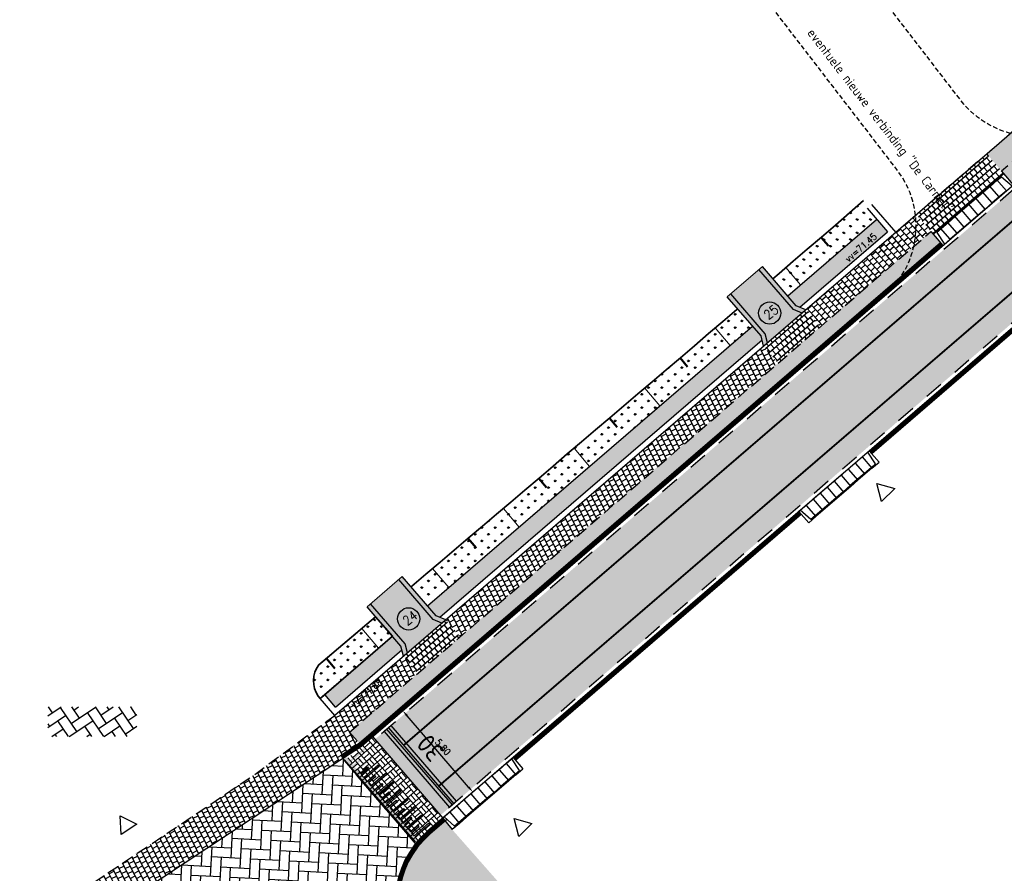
# Model space of a CAD drawing. Header units: metres. Extents: x 183890 to 185675, y 327401 to 328446.
# Tile 56 of 69: x 184290 to 184343, y 328194 to 328240. Entities that reach past the tile are written whole.
import ezdxf

# ---------------------------------------------------------------- set-up
doc = ezdxf.new("R2010")
doc.units = ezdxf.units.M
doc.header["$LTSCALE"] = 0.2
doc.header["$PDMODE"] = 35
doc.header["$PDSIZE"] = 0.2
for name, pattern in [('ACAD_ISO02W100', [15, 12, -3]), ('DASHED', [200, 100, -100]), ('DASHED2', [0.375, 0.25, -0.125]), ('HIDDEN', [9.524999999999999, 6.35, -3.175])]:
    doc.linetypes.add(name, pattern=pattern)
for name, color, linetype, lineweight in [('N-WE-GW-TALUDARCERING_KORT-G', 7, 'Continuous', 50), ('N-WE-GW-TALUDARCERING_LANG-G', 7, 'Continuous', 18), ('N-WE-GW-WATERGANG_INSTEEK-G', 90, 'Continuous', 35), ('N-WE-VH-KANTOPSLUITING_ELEMENT_INRIT-S', 7, 'Continuous', 25), ('N-WE-VH-VERHARDING_BETONSTRAATSTEEN-A', 252, 'Continuous', 18), ('X-XX-AL-AANPIJLING-T25', 7, 'Continuous', 25), ('X-XX-AL-DETAIL1-G', 7, 'Continuous', 18)]:
    doc.layers.add(name, color=color, linetype=linetype, lineweight=lineweight)
for name, color, linetype in [('O_GROEN_A_GRAS', 251, 'Continuous'), ('O_RIO_L_KOKER', 7, 'Continuous'), ('O_RIO_T_VLOEIVLAK', 7, 'Continuous'), ('O_WEG_L_DETAIL', 7, 'Continuous'), ('O_WEGEN_A_ASFALT', 252, 'Continuous'), ('O_WEGEN_A_BSS', 41, 'Continuous'), ('O_WEGEN_brug', 254, 'Continuous'), ('O_WEGEN_L_2STREK', 3, 'Continuous'), ('O_WEGEN_L_OB 60x200', 2, 'HIDDEN'), ('O_WEGEN_L_TB18-20', 1, 'ACAD_ISO02W100'), ('O_WEGEN_T_BOOGSTRALEN', 7, 'Continuous'), ('O_WEGEN_T_MAATVOERING', 1, 'Continuous'), ('VOP', 7, 'Continuous'), ('VOP-A', 7, 'Continuous'), ('Z_ZZZ_L_AAND_INRITTEN', 2, 'Continuous'), ('Z_ZZZ_Z_HERGEBRUIK_MATERIALEN', 252, 'Continuous')]:
    doc.layers.add(name, color=color, linetype=linetype)
doc.styles.add('NLCS-ISO', font='NLCS-ISO.ttf')
doc.styles.add('ROMANS', font='romans.shx', dxfattribs={"width": 0.9})
doc.styles.add('ROMANS1_200_18', font='romans.shx', dxfattribs={"width": 0.9, "height": 0.36})
doc.styles.add('ROMANS1_200_25', font='romans.shx', dxfattribs={"width": 0.9, "height": 0.5})
doc.dimstyles.new('1_200', dxfattribs={"dimscale": 0.2, "dimtxt": 1.8, "dimasz": 1.8, "dimexe": 1.8, "dimexo": 0.625, "dimgap": 0.9, "dimtad": 1, "dimlfac": -1, "dimzin": 0, "dimdsep": 46, "dimtxsty": 'ROMANS', "dimcen": 0.9, "dimse1": 1, "dimse2": 1, "dimadec": 0, "dimazin": 0, "dimtfac": 1, "dimtix": 1, "dimtofl": 0, "dimtmove": 2, "dimatfit": 3, "dimfxl": 1, "dimtolj": 1, "dimtzin": 0, "dimarcsym": 0})
pattern_1 = [(90, (0, 0), (-0.3592102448, 0.3592102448), [0.09525, -0.6231704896]), (45, (0, 0), (-0.3592102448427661, 0.3592102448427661), [0.09525, -0.41275]), (135, (0, 0), (-0.3592102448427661, -0.3592102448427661), [0.09525, -0.41275])]
pattern_2 = [(27, (0, 0), (0.1992033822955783, 0.2698481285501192), [0.3, -0.3]), (117, (0, 0), (-0.2673019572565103, -0.136197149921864), [])]

# ---------------------------------------------------------------- blocks, each defined once
blk = doc.blocks.new('*D88')
at = {"layer": 'Defpoints', "color": 0, "transparency": 16777216}
for p in [(184310.4890800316, 328202.322219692), (184309.5583427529, 328201.5205564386), (184313.3435057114, 328197.1259527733)]:
    blk.add_point(p, dxfattribs=at)
at = {"layer": 'O_WEGEN_T_MAATVOERING', "color": 0, "lineweight": -2, "transparency": 16777216}
blk.add_line((184314.0393018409, 328198.2003845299), (184310.7240211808, 328202.0494511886), dxfattribs=at)
at = {"layer": 'O_WEGEN_T_MAATVOERING', "color": 0, "transparency": 16777216}
for points in [[(184310.769482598, 328202.0886080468), (184310.6785597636, 328202.0102943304), (184310.4890800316, 328202.322219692)], [(184314.0847632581, 328198.2395413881), (184313.9938404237, 328198.1612276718), (184314.2742429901, 328197.9276160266)]]:
    blk.add_solid(points, dxfattribs=at)
at = {"layer": 'O_WEGEN_T_MAATVOERING', "color": 0, "transparency": 16777216, "insert": (184312.6544300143, 328200.3598590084), "char_height": 0.36, "attachment_point": 5, "rotation": 310.7390003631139, "style": 'ROMANS'}
blk.add_mtext('\\A1;5.80', dxfattribs=at)
blk = doc.blocks.new('N-SVH-INRITELEMENT_180 200_180X800X500_RECHTS')
for p, q in [((0, 0), (0, 0.8)), ((0, 0.8), (0.5, 0.8)), ((0, 0.75), (0.3, 0.75)), ((0.3, 0.7500000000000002), (0.405263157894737, 0)), ((0.5, 0), (0.5, 0.8)), ((0, 0), (0.5, 0))]:
    blk.add_line(p, q)
blk = doc.blocks.new('N-SVH-INRITELEMENT_180 200_180X800X500_MIDDEN')
for p, q in [((0, 0), (0, 0.8000000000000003)), ((0, 0.8000000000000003), (0.5, 0.8000000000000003)), ((0, 0.75), (0.5, 0.75)), ((0.5, 0), (0.5, 0.8000000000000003)), ((0, 0), (0.5, 0))]:
    blk.add_line(p, q)

msp = doc.modelspace()

# ---------------------------------------------------------------- hatches: boundary and pattern name
at = {"layer": 'N-WE-VH-VERHARDING_BETONSTRAATSTEEN-A'}
h = msp.add_hatch(dxfattribs=at)
h.set_pattern_fill('AVH-BSS_KEIFORMAAT_BLOK', color=256, scale=2, angle=130.903710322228, pattern_type=2)
h.set_pattern_definition([(130.903710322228, (184396.4096303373, 328570.2407558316), (-0.317440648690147, -0.2750116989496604), []), (130.903710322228, (184396.2509100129, 328570.1032499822), (-0.5924523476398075, 0.04242894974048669), [0.4199999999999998, -0.4199999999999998]), (220.903710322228, (184396.4096303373, 328570.2407558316), (0.2750116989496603, -0.317440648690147), []), (220.903710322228, (184396.5471361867, 328570.0820355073), (-0.04242894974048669, -0.5924523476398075), [0.42, -0.42])])
h.paths.add_polyline_path([(184308.864142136, 328200.9208890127), (184307.5774981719, 328199.812675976), (184307.3237808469, 328199.6446632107), (184311.13392452, 328195.221056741), (184312.6493050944, 328196.5262853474)])
at = {"layer": 'O_GROEN_A_GRAS'}
h = msp.add_hatch(dxfattribs=at)
h.set_pattern_fill('GRASS', color=256, scale=0.02, style=0)
h.set_pattern_definition(pattern_1)
edge = h.paths.add_edge_path()
edge.add_line((184342.7367238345, 328231.4175822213), (184343.258815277, 328230.8114299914))
edge.add_line((184343.258815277, 328230.8114299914), (184343.929722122, 328231.3892959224))
edge.add_line((184343.929722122, 328231.3892959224), (184369.0802194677, 328253.2957916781))
edge.add_line((184369.0802194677, 328253.2957916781), (184408.3787963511, 328287.5716552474))
edge.add_line((184408.3787963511, 328287.5716552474), (184426.9972618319, 328303.7291283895))
edge.add_line((184426.9972618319, 328303.7291283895), (184436.2018431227, 328311.3345401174))
edge.add_arc((184549.9700343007, 328167.6464271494), 183.2743166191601, 114.9481415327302, 128.3711869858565, ccw=False)
edge.add_line((184472.665332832, 328333.8194040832), (184515.9863598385, 328354.0876095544))
edge.add_line((184515.9863598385, 328354.0876095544), (184533.051478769, 328362.0636004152))
edge.add_line((184533.051478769, 328362.0636004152), (184583.619812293, 328385.7245866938))
edge.add_arc((184628.5429823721, 328289.7146453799), 106.0000001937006, 112.1933717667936, 115.074951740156, ccw=False)
edge.add_line((184588.5032127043, 328387.8615601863), (184595.0937746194, 328390.5502293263))
edge.add_line((184595.0937746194, 328390.5502293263), (184594.7915876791, 328391.2909607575))
edge.add_line((184594.7915876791, 328391.2909607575), (184588.201025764, 328388.6022916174))
edge.add_arc((184628.5429824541, 328289.7146451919), 106.8000003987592, 112.1933717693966, 115.0749517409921)
edge.add_line((184583.2807694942, 328386.4491900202), (184532.7127425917, 328362.7883471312))
edge.add_line((184532.7127425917, 328362.7883471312), (184515.6473411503, 328354.8122241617))
edge.add_line((184515.6473411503, 328354.8122241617), (184472.3271031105, 328334.544387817))
edge.add_arc((184549.9700342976, 328167.6464271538), 184.0743166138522, 114.9484132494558, 128.3737855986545)
edge.add_line((184435.6986950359, 328311.9565621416), (184426.4802300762, 328304.3396788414))
edge.add_line((184426.4802300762, 328304.3396788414), (184407.8537025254, 328288.1752092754))
edge.add_line((184407.8537025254, 328288.1752092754), (184368.5547781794, 328253.8990424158))
edge.add_line((184368.5547781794, 328253.8990424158), (184343.4059517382, 328231.9940020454))
edge.add_line((184343.4059517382, 328231.9940020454), (184342.7367238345, 328231.4175822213))
h.paths.add_polyline_path([(184339.4703638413, 328227.5483584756), (184338.9482723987, 328228.1545107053), (184307.6190844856, 328201.1700336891), (184308.1411759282, 328200.5638814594)])
h = msp.add_hatch(dxfattribs=at)
h.set_pattern_fill('GRASS', color=256, scale=0.02, style=0)
h.set_pattern_definition([(90, (25.27500105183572, 21.57836054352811), (-0.3592102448, 0.3592102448), [0.09525, -0.6231704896]), (45, (25.27500105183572, 21.57836054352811), (-0.3592102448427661, 0.3592102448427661), [0.09525, -0.41275]), (135, (25.27500105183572, 21.57836054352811), (-0.3592102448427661, -0.3592102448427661), [0.09525, -0.41275])])
h.paths.add_polyline_path([(184330.4364311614, 328225.601750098), (184331.2331083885, 328224.6768016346), (184336.0730802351, 328228.8455694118), (184335.2693900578, 328229.7763512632)])
h = msp.add_hatch(dxfattribs=at)
h.set_pattern_fill('GRASS', color=256, scale=0.02, style=0)
h.set_pattern_definition([(90, (5.778239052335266, 4.976916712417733), (-0.3592102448, 0.3592102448), [0.09525, -0.6231704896]), (45, (5.778239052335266, 4.976916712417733), (-0.3592102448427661, 0.3592102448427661), [0.09525, -0.41275]), (135, (5.778239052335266, 4.976916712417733), (-0.3592102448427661, -0.3592102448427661), [0.09525, -0.41275])])
h.paths.add_polyline_path([(184310.9396691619, 328209.0003062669), (184311.8234723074, 328207.9588809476), (184312.0128948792, 328208.1220345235), (184329.3388826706, 328223.0452658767), (184328.5354555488, 328223.9780510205)])
h = msp.add_hatch(dxfattribs=at)
h.set_pattern_fill('GRASS', color=256, scale=0.02, style=0)
h.set_pattern_definition(pattern_1)
edge = h.paths.add_edge_path()
edge.add_line((184305.9443245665, 328203.0991200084), (184306.0452332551, 328202.9819642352))
edge.add_line((184306.0452332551, 328202.9819642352), (184306.2346558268, 328203.145117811))
edge.add_line((184306.2346558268, 328203.145117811), (184309.9368234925, 328206.3338713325))
edge.add_line((184309.9368234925, 328206.3338713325), (184309.0326186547, 328207.3836601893))
edge.add_line((184309.0326186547, 328207.3836601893), (184305.9769490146, 328204.7933059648))
edge.add_arc((184307.1268667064, 328203.923755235), 1.441675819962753, 142.9039682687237, 214.8896479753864)
h = msp.add_hatch(dxfattribs=at)
h.set_pattern_fill('GRASS', color=256, scale=0.02, style=0)
h.set_pattern_definition(pattern_1)
edge = h.paths.add_edge_path()
edge.add_arc((184315.0911966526, 328192.0322727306), 4.80000000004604, 130.7390003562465, 220.5637432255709, ccw=False)
edge.add_line((184311.9586479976, 328195.6691861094), (184312.7623051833, 328196.3613926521))
edge.add_line((184312.7623051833, 328196.3613926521), (184366.89, 328134.9))
edge.add_line((184366.89, 328134.9), (184360.8576209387, 328130.9093900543))
edge.add_line((184360.8576209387, 328130.9093900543), (184311.7232854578, 328188.2778836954))
edge.add_line((184311.7232854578, 328188.2778836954), (184314.9104483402, 328189.7829986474))
edge.add_line((184314.9104483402, 328189.7829986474), (184315.9087401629, 328188.6167788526))
edge.add_line((184315.9087401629, 328188.6167788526), (184360.2149472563, 328136.8575892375))
edge.add_line((184360.2149472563, 328136.8575892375), (184361.5500739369, 328137.7583008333))
edge.add_line((184361.5500739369, 328137.7583008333), (184315.5217002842, 328191.5293517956))
edge.add_line((184315.5217002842, 328191.5293517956), (184311.8752220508, 328188.4079424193))
edge.add_line((184311.8752220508, 328188.4079424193), (184311.4447184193, 328188.9108633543))
at = {"layer": 'O_RIO_L_KOKER'}
h = msp.add_hatch(color=143, dxfattribs=at)
h.dxf.hatch_style = 1
h.paths.add_polyline_path([(184310.4456696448, 328205.5975286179), (184310.3936535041, 328205.8034881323), (184309.9368234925, 328206.3338713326), (184306.2876941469, 328203.1908008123), (184306.8685208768, 328202.5164564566)])
h.paths.add_polyline_path([(184329.847728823, 328222.3089231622), (184329.7957126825, 328222.5148826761), (184329.3388826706, 328223.0452658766), (184311.8310492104, 328207.9654070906), (184312.2878792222, 328207.4350238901), (184312.4838565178, 328207.3530610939)])
h.paths.add_polyline_path([(184331.6899384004, 328224.146418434), (184331.8859156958, 328224.0644556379), (184336.6008686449, 328228.1255420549), (184336.020041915, 328228.7998864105), (184331.2331083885, 328224.6768016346)])
at = {"layer": 'O_WEG_L_DETAIL'}
h = msp.add_hatch(color=256, dxfattribs=at)
h.dxf.hatch_style = 1
h.paths.add_polyline_path([(184307.4216609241, 328199.8494444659), (184307.247013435, 328199.7337921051), (184308.0429025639, 328198.8097585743), (184308.2003542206, 328198.945374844), (184308.0755840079, 328199.0902341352), (184308.862841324, 328199.7683146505), (184308.7945398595, 328199.8435805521), (184308.0110048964, 328199.1652110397), (184307.8818466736, 328199.3151648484), (184308.275475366, 328199.654205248), (184308.2108963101, 328199.7291820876), (184307.8172675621, 328199.3901417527), (184307.6881093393, 328199.5400955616), (184308.4753664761, 328200.2181759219), (184308.4107873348, 328200.2931528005), (184307.6235302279, 328199.6150724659)])
h = msp.add_hatch(color=256, dxfattribs=at)
h.dxf.hatch_style = 1
h.paths.add_polyline_path([(184308.0013645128, 328198.8579832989), (184308.1588161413, 328198.9935996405), (184308.1959655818, 328198.9504688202), (184308.5895943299, 328199.289509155), (184308.6541733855, 328199.2145323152), (184308.2605446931, 328198.8754919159), (184308.389702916, 328198.7255381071), (184309.176960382, 328199.403618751), (184309.2415395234, 328199.3286418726), (184308.4542820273, 328198.6505612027), (184308.5834402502, 328198.5006073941), (184308.9770695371, 328198.8396481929), (184309.0416485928, 328198.7646713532), (184308.6480193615, 328198.4256304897), (184308.7771775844, 328198.2756766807), (184309.5644352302, 328198.9537574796), (184309.6290143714, 328198.878780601), (184308.8417567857, 328198.2006998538), (184308.9709150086, 328198.0507460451), (184309.3645437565, 328198.3897863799), (184309.4291228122, 328198.3148095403), (184309.0354946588, 328197.9757696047), (184309.1646528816, 328197.8258157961), (184309.9519099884, 328198.5038961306), (184310.0164891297, 328198.4289192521), (184309.2292319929, 328197.7508388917), (184309.3583902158, 328197.6008850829), (184309.7520189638, 328197.9399254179), (184309.8165980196, 328197.864948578), (184309.4229693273, 328197.5259081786), (184309.5521275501, 328197.3759543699), (184310.335662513, 328198.0543238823), (184310.4039639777, 328197.9790579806), (184309.6167066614, 328197.3009774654), (184309.7458648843, 328197.1510236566), (184310.1394936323, 328197.4900639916), (184310.204072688, 328197.4150871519), (184309.8104439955, 328197.0760467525), (184309.9396022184, 328196.9260929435), (184310.7268596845, 328197.6041735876), (184310.7914388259, 328197.5291967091), (184310.0041813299, 328196.8511160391), (184310.1333395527, 328196.7011622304), (184310.5269688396, 328197.0402030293), (184310.5915478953, 328196.9652261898), (184310.1979186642, 328196.626185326), (184310.327076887, 328196.4762315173), (184311.1143345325, 328197.1543123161), (184311.1789136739, 328197.0793354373), (184310.3916560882, 328196.4012546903), (184310.4938906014, 328196.2825595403), (184310.5208143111, 328196.2513008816), (184310.914443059, 328196.5903412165), (184310.9790221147, 328196.5153643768), (184310.5853939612, 328196.1763244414), (184310.7145521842, 328196.0263706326), (184311.5018092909, 328196.7044509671), (184311.5663884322, 328196.6294740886), (184310.7791312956, 328195.9513937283), (184310.9082895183, 328195.8014399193), (184311.3019182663, 328196.1404802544), (184311.366497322, 328196.0655034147), (184310.9728686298, 328195.7264630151), (184311.1020268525, 328195.5765092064), (184311.8855618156, 328196.2548787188), (184311.9538632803, 328196.179612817), (184311.166605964, 328195.5015323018), (184311.3235390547, 328195.3193316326), (184311.1884535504, 328195.157748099), (184310.3364383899, 328196.146944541), (184308.8134636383, 328197.9151299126)])
h = msp.add_hatch(color=256, dxfattribs=at)
h.dxf.hatch_style = 1
h.paths.add_polyline_path([(184308.1859153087, 328198.9614375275), (184308.0329769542, 328198.8205813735), (184309.587207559, 328197.0161074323), (184309.7446592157, 328197.151723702), (184309.6198890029, 328197.2965829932), (184310.4071463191, 328197.9746635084), (184310.3388448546, 328198.04992941), (184309.5553098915, 328197.3715598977), (184309.4261516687, 328197.5215137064), (184309.819780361, 328197.860554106), (184309.7552013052, 328197.9355309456), (184309.3615725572, 328197.5964906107), (184309.2324143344, 328197.7464444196), (184310.0196714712, 328198.4245247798), (184309.9550923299, 328198.4995016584), (184309.167835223, 328197.8214213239), (184309.0386770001, 328197.9713751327), (184309.4323051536, 328198.3104150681), (184309.3677260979, 328198.3853919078), (184308.97409735, 328198.0463515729), (184308.8449391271, 328198.1963053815), (184309.6321967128, 328198.8743861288), (184309.5676175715, 328198.9493630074), (184308.7803599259, 328198.2712822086), (184308.6512017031, 328198.4212360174), (184309.0448309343, 328198.760276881), (184308.9802518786, 328198.8352537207), (184308.5866225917, 328198.4962129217), (184308.4574643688, 328198.6461667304), (184309.2447218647, 328199.3242474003), (184309.1801427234, 328199.3992242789), (184308.3928852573, 328198.7211436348), (184308.2637270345, 328198.8710974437), (184308.6573557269, 328199.2101378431), (184308.5927766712, 328199.2851146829), (184308.1991479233, 328198.946074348)])
at = {"layer": 'O_WEGEN_A_ASFALT'}
h = msp.add_hatch(color=256, dxfattribs=at)
edge = h.paths.add_edge_path()
edge.add_line((184518.2677170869, 328348.7515630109), (184515.9516117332, 328353.6297381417))
edge.add_line((184515.9516117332, 328353.6297381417), (184472.8346446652, 328333.457004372))
edge.add_arc((184549.9700542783, 328167.6463986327), 182.874351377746, 114.9479385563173, 128.3698806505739)
edge.add_line((184436.4534119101, 328311.0235247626), (184427.2667406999, 328303.4333670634))
edge.add_line((184427.2667406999, 328303.4333670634), (184408.6420948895, 328287.2705305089))
edge.add_line((184408.6420948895, 328287.2705305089), (184369.3424671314, 328252.9937540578))
edge.add_line((184369.3424671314, 328252.9937540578), (184344.192025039, 328231.0873067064))
edge.add_line((184344.192025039, 328231.0873067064), (184308.9938055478, 328200.7703487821))
edge.add_line((184308.9938055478, 328200.7703487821), (184312.5179227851, 328196.6788212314))
edge.add_line((184312.5179227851, 328196.6788212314), (184347.7270574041, 328227.0051765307))
edge.add_line((184347.7270574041, 328227.0051765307), (184372.8895681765, 328248.9221361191))
edge.add_line((184372.8895681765, 328248.9221361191), (184412.1859144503, 328283.1960515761))
edge.add_line((184412.1859144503, 328283.1960515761), (184430.747607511, 328299.3041789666))
edge.add_line((184430.747607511, 328299.3041789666), (184439.847607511, 328306.8231789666))
edge.add_arc((184535.6559787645, 328190.8694379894), 150.4144741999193, 113.7323898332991, 129.5656877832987, ccw=False)
edge.add_line((184475.1193655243, 328328.5641456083), (184518.2677170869, 328348.7515630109))
edge = h.paths.add_edge_path()
edge.add_line((184535.0324315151, 328362.5488698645), (184537.3187477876, 328357.6567578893))
edge.add_line((184537.3187477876, 328357.6567578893), (184586.0778725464, 328380.47121256))
edge.add_arc((184628.5429823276, 328289.7146454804), 100.2000000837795, 112.1933717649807, 115.0749517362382, ccw=False)
edge.add_line((184590.6940680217, 328382.4912573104), (184637.7404532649, 328401.6841828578))
edge.add_line((184637.7404532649, 328401.6841828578), (184669.6593926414, 328414.9197466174))
edge.add_arc((184806.7962365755, 328092.2675992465), 350.586540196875, 111.01310957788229, 113.026948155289, ccw=False)
edge.add_line((184681.082372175, 328419.5395755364), (184686.802372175, 328421.5605755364))
edge.add_line((184686.802372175, 328421.5605755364), (184704.025355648, 328427.3326032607))
edge.add_line((184704.025355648, 328427.3326032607), (184705.9272491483, 328427.9710141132))
edge.add_line((184705.9272491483, 328427.9710141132), (184703.8209494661, 328432.9600949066))
edge.add_line((184703.8209494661, 328432.9600949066), (184696.179231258, 328430.3949886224))
edge.add_line((184696.179231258, 328430.3949886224), (184685.047057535, 328426.6675327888))
edge.add_line((184685.047057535, 328426.6675327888), (184679.2120201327, 328424.6058875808))
edge.add_arc((184806.8969084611, 328092.0236837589), 356.2504077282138, 111.002783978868, 113.0226607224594)
edge.add_line((184667.5690977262, 328419.8988340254), (184635.6879491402, 328406.6789217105))
edge.add_line((184635.6879491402, 328406.6789217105), (184624.2530242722, 328402.0139583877))
edge.add_line((184624.2530242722, 328402.0139583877), (184600.6448896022, 328392.3828428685))
edge.add_line((184600.6448896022, 328392.3828428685), (184595.4059248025, 328390.2455679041))
edge.add_line((184595.4059248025, 328390.2455679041), (184588.6543061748, 328387.4911944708))
edge.add_arc((184628.5429822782, 328289.7146455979), 105.5999999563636, 112.1933717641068, 115.0749521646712)
edge.add_line((184583.7893329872, 328385.3622847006), (184535.0324315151, 328362.5488698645))
at = {"layer": 'O_WEGEN_A_BSS'}
h = msp.add_hatch(dxfattribs=at)
h.set_pattern_fill('AVH-BSS_KEIFORMAAT_ELLEBOOG', color=252, scale=5, angle=34, pattern_type=2)
h.set_pattern_definition([(34, (184283.8811865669, 328203.3261242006), (0.1416684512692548, 0.7288209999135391), [1.575, -0.525]), (304, (184283.2940340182, 328204.1966136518), (0.1416684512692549, 0.7288209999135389), [1.575, -0.525])])
h.paths.add_polyline_path([(184291.3732724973, 328202.5261242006), (184296.1732724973, 328202.5261242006), (184296.1732724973, 328200.9261242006), (184291.3732724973, 328200.9261242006)])
h = msp.add_hatch(dxfattribs=at)
h.set_pattern_fill('AVH-BSS_KEIFORMAAT_ELLEBOOG', color=252, scale=5, angle=87, pattern_type=2)
h.set_pattern_definition([(87, (0, 0), (-0.4968041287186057, 0.5517568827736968), [1.575, -0.5249999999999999]), (357, (-1.048561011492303, 0.05495275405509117), (-0.4968041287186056, 0.5517568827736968), [1.575, -0.5249999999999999])])
edge = h.paths.add_edge_path()
edge.add_line((184295.2204640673, 328191.769756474), (184307.247013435, 328199.7337921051))
edge.add_line((184307.247013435, 328199.7337921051), (184311.1884535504, 328195.157748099))
edge.add_arc((184315.0469967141, 328192.0375615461), 4.962249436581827, 141.039482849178, 205.3137610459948)
edge.add_arc((184316.2798963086, 328192.7418279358), 6.378832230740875, 206.2972281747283, 224.4114310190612)
edge.add_line((184311.7232854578, 328188.2778836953), (184308.0768072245, 328185.1564743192))
edge.add_arc((184300.92012838, 328179.5999989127), 9.060489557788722, 37.82591418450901, 50.52444511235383)
edge.add_line((184306.6803251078, 328186.5937536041), (184306.6715754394, 328186.600711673))
edge.add_arc((184302.3194063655, 328181.1279236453), 6.992337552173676, 51.50694557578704, 123.7414655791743)
edge.add_line((184298.43553781, 328186.9424184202), (184295.2204640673, 328191.769756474))
at = {"layer": 'O_WEGEN_brug'}
h = msp.add_hatch(color=256, dxfattribs=at)
h.dxf.hatch_style = 1
h.paths.add_polyline_path([(184327.9749187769, 328224.6288385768), (184329.7957126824, 328222.5148826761), (184329.9353349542, 328221.9620439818), (184332.2159827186, 328223.9264130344), (184331.6899384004, 328224.146418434), (184329.8691444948, 328226.2603743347)])
h = msp.add_hatch(color=256, dxfattribs=at)
h.dxf.hatch_style = 1
h.paths.add_polyline_path([(184308.5728595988, 328207.9174440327), (184310.3936535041, 328205.8034881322), (184310.533275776, 328205.2506494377), (184312.8139235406, 328207.2150184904), (184312.2878792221, 328207.4350238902), (184310.4670853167, 328209.5489797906)])
at = {"layer": 'VOP-A'}
h = msp.add_hatch(color=256, dxfattribs=at)
h.dxf.hatch_style = 1
h.paths.add_polyline_path([(184309.6434067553, 328201.3298637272), (184309.4918686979, 328201.1993408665), (184313.0159859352, 328197.1078133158), (184313.1675239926, 328197.2383361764)])
h.paths.add_polyline_path([(184309.8707138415, 328201.5256480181), (184309.7191757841, 328201.3951251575), (184313.2432930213, 328197.3035976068), (184313.3948310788, 328197.4341204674)])
at = {"layer": 'Z_ZZZ_Z_HERGEBRUIK_MATERIALEN'}
h = msp.add_hatch(dxfattribs=at)
h.set_pattern_fill('AVH-TEGEL_300X300_HALFST', color=256, angle=41, style=0, pattern_type=2)
h.set_pattern_definition([(41, (0, 0), (0.1280040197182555, 0.310024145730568), [0.3, -0.3]), (131, (0, 0), (-0.2264128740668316, -0.1968177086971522), [])])
h.paths.add_polyline_path([(184430.3600290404, 328307.5454159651), (184429.6020436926, 328308.4627808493), (184425.7297065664, 328305.2632091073), (184407.0726348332, 328289.0730040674), (184367.7731892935, 328254.7963822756), (184344.3348423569, 328234.3811976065), (184342.6202961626, 328232.9010612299), (184341.9619285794, 328232.3324351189), (184342.7367238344, 328231.4175822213), (184343.4059517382, 328231.9940020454), (184368.5547781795, 328253.8990424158), (184407.8555815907, 328288.1768399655), (184426.4802274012, 328304.3396765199)])
h = msp.add_hatch(dxfattribs=at)
h.set_pattern_fill('AVH-TEGEL_300X300_HALFST', color=256, angle=131, style=0, pattern_type=2)
h.set_pattern_definition([(131, (27.63729539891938, 23.80457369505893), (-0.310024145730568, 0.1280040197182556), [0.3, -0.3]), (221, (27.63729539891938, 23.80457369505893), (0.1968177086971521, -0.2264128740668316), [])])
h.paths.add_polyline_path([(184339.0787952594, 328228.002972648), (184338.1705711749, 328229.0552231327), (184341.9621417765, 328232.3321839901), (184342.867246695, 328231.2660441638), (184339.0787905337, 328228.0029702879)])
h = msp.add_hatch(dxfattribs=at)
h.set_pattern_fill('AVH-TEGEL_300X300_HALFST', color=256, angle=42, style=0, pattern_type=2)
h.set_pattern_definition([(42, (0, 0), (0.1225738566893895, 0.3122109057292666), [0.3, -0.3]), (132, (0, 0), (-0.2229434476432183, -0.2007391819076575), [])])
h.paths.add_polyline_path([(184332.9991198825, 328223.0171846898), (184332.2159827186, 328223.9264130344), (184338.164084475, 328229.0496360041), (184338.9555736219, 328228.1476013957), (184332.9991151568, 328223.0171823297)])
h = msp.add_hatch(dxfattribs=at)
h.set_pattern_fill('AVH-TEGEL_300X300_HALFST', color=256, angle=131, style=0, pattern_type=2)
h.set_pattern_definition([(131, (19.40205917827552, 16.71139454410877), (-0.310024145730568, 0.1280040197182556), [0.3, -0.3]), (221, (19.40205917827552, 16.71139454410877), (0.1968177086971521, -0.2264128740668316), [])])
h.paths.add_polyline_path([(184330.7184721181, 328221.0528156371), (184329.9353349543, 328221.9620439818), (184332.2159827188, 328223.9264130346), (184332.9991198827, 328223.0171846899), (184330.7184673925, 328221.0528132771)])
h = msp.add_hatch(dxfattribs=at)
h.set_pattern_fill('AVH-TEGEL_300X300_HALFST', color=256, angle=27, style=0, pattern_type=2)
h.set_pattern_definition(pattern_2)
h.paths.add_polyline_path([(184330.7119459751, 328221.0603925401), (184329.9353349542, 328221.9620439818), (184312.8126091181, 328207.2165445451), (184313.5905345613, 328206.3133670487)])
h = msp.add_hatch(dxfattribs=at)
h.set_pattern_fill('AVH-TEGEL_300X300_HALFST', color=256, angle=131, style=0, pattern_type=2)
h.set_pattern_definition([(131, (0, 0), (-0.310024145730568, 0.1280040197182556), [0.3, -0.3]), (221, (0, 0), (0.1968177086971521, -0.2264128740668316), [])])
h.paths.add_polyline_path([(184311.3164129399, 328204.341421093), (184310.533275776, 328205.2506494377), (184312.8139235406, 328207.2150184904), (184313.5970607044, 328206.3057901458), (184311.3164082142, 328204.3414187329)])
h = msp.add_hatch(dxfattribs=at)
h.set_pattern_fill('AVH-TEGEL_300X300_HALFST', color=256, angle=27, style=0, pattern_type=2)
h.set_pattern_definition(pattern_2)
h.paths.add_polyline_path([(184311.3098867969, 328204.348997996), (184310.5324627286, 328205.2515933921), (184306.8348965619, 328202.0651589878), (184302.5081385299, 328198.8733021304), (184297.914, 328195.784), (184289.858, 328190.403), (184290.5518198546, 328189.3100252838), (184293.4497381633, 328190.8294185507), (184295.106844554, 328191.9343920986), (184295.2204640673, 328191.769756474), (184308.2716987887, 328200.4123434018), (184307.6190844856, 328201.1700336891)])

# ---------------------------------------------------------------- linework, layer by layer
at = {"layer": 'N-WE-GW-TALUDARCERING_KORT-G'}
for p, q in [((184333.0276071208, 328227.8294946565, 76.13054175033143), (184333.4238420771, 328227.3672529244, 38.06527087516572)), ((184325.4302955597, 328221.3271700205, 76.13054175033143), (184325.8353644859, 328220.8518387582, 38.06527087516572)), ((184321.6247004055, 328218.084108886, 76.13054175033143), (184322.0383148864, 328217.5987497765, 38.06527087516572)), ((184317.8188823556, 328214.8413093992, 76.13054175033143), (184318.2409710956, 328214.3456342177, 38.06527087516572)), ((184314.009517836, 328211.6026803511, 76.13054175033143), (184314.4409123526, 328211.0937927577, 38.06527087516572)), ((184306.381551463, 328205.1362958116, 76.13054175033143), (184306.8383606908, 328204.5974281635, 38.06527087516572))]:
    msp.add_line(p, q, dxfattribs=at)
at = {"layer": 'N-WE-GW-TALUDARCERING_LANG-G'}
for p, q in [((184331.133512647, 328226.1978273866, 76.13054175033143), (184331.9252189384, 328225.2729307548)), ((184327.3319261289, 328222.9500685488, 76.13054175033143), (184328.1357470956, 328222.0089803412)), ((184323.5274979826, 328219.7056394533, 76.13054175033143), (184324.3461813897, 328218.7449490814)), ((184319.7219028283, 328216.4625783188, 76.13054175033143), (184320.5576773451, 328215.4818322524)), ((184315.9154841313, 328213.2204839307, 76.13054175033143), (184316.7688039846, 328212.218397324)), ((184312.1025262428, 328209.9860842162, 76.13054175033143), (184312.9780226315, 328208.9533190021)), ((184308.2885430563, 328206.7528919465, 76.13054175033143), (184309.1894541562, 328205.6901466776))]:
    msp.add_line(p, q, dxfattribs=at)
at = {"layer": 'N-WE-GW-WATERGANG_INSTEEK-G', "elevation": 76.13054175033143, "flags": 128}
for points in [[(184330.4364311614, 328225.601750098), (184330.7710410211, 328225.8875537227), (184331.530732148, 328226.5378450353), (184332.2857447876, 328227.1935681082), (184333.044980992, 328227.8443875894), (184333.8049540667, 328228.4943515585), (184334.5589047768, 328229.1513075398), (184335.3097555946, 328229.8118625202), (184335.3154499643, 328229.8166801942)], [(184310.9396691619, 328209.0003062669), (184310.9754431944, 328209.0306326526), (184311.7382633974, 328209.6772910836), (184312.5010836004, 328210.3239495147), (184313.2639038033, 328210.9706079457), (184314.0267240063, 328211.6172663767), (184314.7895442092, 328212.2639248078), (184315.5520222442, 328212.9109804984), (184316.3133936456, 328213.5593209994), (184317.0747650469, 328214.2076615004), (184317.8361364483, 328214.8560020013), (184318.5974848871, 328215.504369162), (184319.3586144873, 328216.1529903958), (184320.1197440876, 328216.8016116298), (184320.8808736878, 328217.4502328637), (184321.6420032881, 328218.0988540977), (184322.4031328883, 328218.7474753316), (184323.1642624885, 328219.3960965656), (184323.9253920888, 328220.0447177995), (184324.686521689, 328220.6933390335), (184325.4476512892, 328221.3419602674), (184326.2086995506, 328221.9906759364), (184326.9690897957, 328222.6401555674), (184327.7294800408, 328223.2896351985), (184328.4898702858, 328223.9391148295), (184328.5354555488, 328223.9780510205)], [(184305.9769490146, 328204.7933059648), (184306.3985219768, 328205.1506820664), (184307.1613421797, 328205.7973404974), (184307.9241623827, 328206.4439989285), (184308.6869825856, 328207.0906573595), (184309.0326186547, 328207.3836601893)]]:
    msp.add_lwpolyline(points, dxfattribs=at)
at = {"layer": 'N-WE-GW-WATERGANG_INSTEEK-G', "flags": 128}
msp.add_lwpolyline([(184305.9443245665, 328203.0991200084), (184306.0452332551, 328202.9819642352), (184306.2346558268, 328203.145117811), (184309.9368234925, 328206.3338713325), (184309.0326186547, 328207.3836601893), (184305.9769490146, 328204.7933059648, 0.3248506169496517)], format="xyb", close=True, dxfattribs=at)
at = {"layer": 'O_RIO_L_KOKER', "flags": 128}
msp.add_lwpolyline([(184433.4595818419, 328313.2197292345), (184434.1891674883, 328313.8225593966, -0.05867650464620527), (184471.3124037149, 328336.7193342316), (184514.6302850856, 328356.9860679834), (184531.6965340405, 328364.9625872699), (184582.2636410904, 328388.6229999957, -0.01257392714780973), (184587.2944649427, 328390.8244859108), (184593.894286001, 328393.5169323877), (184594.3513437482, 328392.396576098), (184587.7515226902, 328389.7041296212, 0.01257392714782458), (184582.7764433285, 328387.527037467), (184532.2088725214, 328363.866407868), (184515.1430508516, 328355.89008839), (184471.8239832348, 328335.6227996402, 0.05866136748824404), (184434.9502364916, 328312.8817986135), (184425.7111453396, 328305.2478726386), (184407.0726254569, 328289.0729958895), (184367.7731842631, 328254.7963778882), (184342.6268432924, 328232.8935024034), (184306.8348965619, 328202.0651589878), (184305.9443245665, 328203.0991200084)], format="xyb", dxfattribs=at)
for points in [[(184335.5053964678, 328229.3973937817), (184336.6008686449, 328228.1255420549)], [(184335.7478150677, 328229.60627946), (184337.0521759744, 328228.0919263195)], [(184331.2331083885, 328224.6768016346), (184336.020041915, 328228.7998864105)], [(184331.8859156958, 328224.0644556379), (184336.6008686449, 328228.1255420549)], [(184311.8310492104, 328207.9654070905), (184329.3388826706, 328223.0452658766)], [(184312.4838565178, 328207.3530610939), (184329.847728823, 328222.3089231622)], [(184306.0528101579, 328202.9884903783), (184309.9368234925, 328206.3338713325)], [(184306.8685208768, 328202.5164564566), (184310.4456696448, 328205.5975286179)], [(184306.8685208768, 328202.5164564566), (184306.2876941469, 328203.1908008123)]]:
    msp.add_lwpolyline(points, dxfattribs=at)
at = {"layer": 'O_RIO_L_KOKER'}
for points in [[(184332.2159827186, 328223.9264130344), (184331.6899384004, 328224.146418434), (184329.8691444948, 328226.2603743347)], [(184332.0042018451, 328223.7440017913), (184331.5390311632, 328223.9385482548), (184329.679721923, 328226.0972207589)], [(184329.9353349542, 328221.9620439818), (184329.7957126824, 328222.5148826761), (184327.9749187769, 328224.6288385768)], [(184330.1471158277, 328222.1444552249), (184330.0236505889, 328222.6333196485), (184328.1643413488, 328224.7919921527)], [(184312.6021426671, 328207.0326072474), (184312.1369719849, 328207.227153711), (184310.2776627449, 328209.3858262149)], [(184312.8139235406, 328207.2150184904), (184312.2878792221, 328207.4350238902), (184310.4670853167, 328209.5489797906)], [(184310.533275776, 328205.2506494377), (184310.3936535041, 328205.8034881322), (184308.5728595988, 328207.9174440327)], [(184310.7450566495, 328205.4330606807), (184310.6215914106, 328205.9219251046), (184308.7622821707, 328208.0805976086)]]:
    msp.add_lwpolyline(points, dxfattribs=at)
at = {"layer": 'O_WEG_L_DETAIL'}
msp.add_lwpolyline([(184308.0013645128, 328198.8579832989), (184308.1588161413, 328198.9935996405), (184308.1959655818, 328198.9504688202), (184308.5895943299, 328199.289509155), (184308.6541733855, 328199.2145323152), (184308.2605446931, 328198.8754919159), (184308.389702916, 328198.7255381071), (184309.176960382, 328199.403618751), (184309.2415395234, 328199.3286418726), (184308.4542820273, 328198.6505612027), (184308.5834402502, 328198.5006073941), (184308.9770695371, 328198.8396481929), (184309.0416485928, 328198.7646713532), (184308.6480193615, 328198.4256304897), (184308.7771775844, 328198.2756766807), (184309.5644352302, 328198.9537574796), (184309.6290143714, 328198.878780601), (184308.8417567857, 328198.2006998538), (184308.9709150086, 328198.0507460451), (184309.3645437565, 328198.3897863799), (184309.4291228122, 328198.3148095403), (184309.0354946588, 328197.9757696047), (184309.1646528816, 328197.8258157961), (184309.9519099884, 328198.5038961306), (184310.0164891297, 328198.4289192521), (184309.2292319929, 328197.7508388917), (184309.3583902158, 328197.6008850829), (184309.7520189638, 328197.9399254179), (184309.8165980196, 328197.864948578), (184309.4229693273, 328197.5259081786), (184309.5521275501, 328197.3759543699), (184310.335662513, 328198.0543238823), (184310.4039639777, 328197.9790579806), (184309.6167066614, 328197.3009774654), (184309.7458648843, 328197.1510236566), (184310.1394936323, 328197.4900639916), (184310.204072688, 328197.4150871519), (184309.8104439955, 328197.0760467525), (184309.9396022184, 328196.9260929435), (184310.7268596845, 328197.6041735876), (184310.7914388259, 328197.5291967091), (184310.0041813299, 328196.8511160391), (184310.1333395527, 328196.7011622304), (184310.5269688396, 328197.0402030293), (184310.5915478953, 328196.9652261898), (184310.1979186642, 328196.626185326), (184310.327076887, 328196.4762315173), (184311.1143345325, 328197.1543123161), (184311.1789136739, 328197.0793354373), (184310.3916560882, 328196.4012546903), (184310.4938906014, 328196.2825595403), (184310.5208143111, 328196.2513008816), (184310.914443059, 328196.5903412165), (184310.9790221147, 328196.5153643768), (184310.5853939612, 328196.1763244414), (184310.7145521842, 328196.0263706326), (184311.5018092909, 328196.7044509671), (184311.5663884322, 328196.6294740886), (184310.7791312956, 328195.9513937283), (184310.9082895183, 328195.8014399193), (184311.3019182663, 328196.1404802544), (184311.366497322, 328196.0655034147), (184310.9728686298, 328195.7264630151), (184311.1020268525, 328195.5765092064), (184311.8855618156, 328196.2548787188), (184311.9538632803, 328196.179612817), (184311.166605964, 328195.5015323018), (184311.3235390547, 328195.3193316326), (184311.1884535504, 328195.157748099), (184310.3364383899, 328196.146944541), (184308.8134636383, 328197.9151299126)], close=True, dxfattribs=at)
msp.add_lwpolyline([(184308.1827329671, 328198.9658319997), (184308.1959655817, 328198.9504688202), (184308.5895943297, 328199.2895091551), (184308.6541733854, 328199.2145323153), (184308.260544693, 328198.8754919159), (184308.3897029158, 328198.725538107), (184309.1769603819, 328199.4036187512), (184309.2415395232, 328199.3286418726), (184308.4542820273, 328198.6505612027), (184308.5834402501, 328198.500607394), (184308.977069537, 328198.8396481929), (184309.0416485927, 328198.7646713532), (184308.6480193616, 328198.4256304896), (184308.7771775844, 328198.2756766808), (184309.56443523, 328198.9537574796), (184309.6290143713, 328198.878780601), (184308.8417567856, 328198.2006998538), (184308.9439912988, 328198.0820047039), (184308.9709150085, 328198.0507460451), (184309.3645437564, 328198.3897863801), (184309.4291228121, 328198.3148095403), (184309.0354946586, 328197.9757696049), (184309.1646528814, 328197.8258157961), (184309.9519099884, 328198.5038961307), (184310.0164891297, 328198.4289192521), (184309.2292319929, 328197.7508388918), (184309.3583902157, 328197.6008850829), (184309.7520189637, 328197.9399254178), (184309.8165980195, 328197.8649485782), (184309.4229693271, 328197.5259081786), (184309.5521275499, 328197.3759543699), (184310.335662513, 328198.0543238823), (184310.4039639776, 328197.9790579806), (184309.6167066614, 328197.3009774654), (184309.7414768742, 328197.1561181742), (184309.5840252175, 328197.0205019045), (184308.7865390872, 328197.9463897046), (184308.0297946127, 328198.8249758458)], dxfattribs=at)
at = {"layer": 'O_WEGEN_L_2STREK', "linetype": 'DASHED', "ltscale": 0.05, "flags": 128}
for points in [[(184704.2220127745, 328433.0947203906), (184696.179231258, 328430.3949886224), (184685.047057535, 328426.6675327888), (184679.2120201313, 328424.6058875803, 0.008814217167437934), (184667.568292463, 328419.8984918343), (184635.6980357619, 328406.6830366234), (184600.6448896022, 328392.3828428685), (184595.4059248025, 328390.2455679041), (184588.6543061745, 328387.4911944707, 0.01257392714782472), (184583.7893336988, 328385.3622850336), (184533.2204865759, 328361.701058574), (184516.1562011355, 328353.7254574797), (184472.8344470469, 328333.4569119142, 0.05863102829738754), (184436.4534119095, 328311.0235247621), (184427.2557777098, 328303.4238531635), (184408.641343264, 328287.2698782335), (184369.3424671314, 328252.9937540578), (184344.1916073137, 328231.0869428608), (184308.9938055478, 328200.7703487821)], [(184520.0965591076, 328349.6064212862), (184518.4443159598, 328348.8341866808), (184475.1193655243, 328328.5641456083, 0.06919591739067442), (184439.847607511, 328306.8231789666), (184430.7457420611, 328299.302637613), (184412.1857265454, 328283.1958885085), (184372.8895681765, 328248.9221361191), (184347.7270574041, 328227.0051765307), (184312.5179227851, 328196.6788212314)]]:
    msp.add_lwpolyline(points, format="xyb", dxfattribs=at)
at = {"layer": 'O_WEGEN_L_2STREK', "flags": 128}
msp.add_lwpolyline([(184308.2716987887, 328200.4123434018), (184295.2178009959, 328191.7679929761)], dxfattribs=at)
at = {"layer": 'O_WEGEN_L_2STREK'}
msp.add_arc((184307.1268667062, 328203.923755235, -152.2610835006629), 1.44167581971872, 142.9039682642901, 214.8896479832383, dxfattribs=at)
at = {"layer": 'O_WEGEN_L_OB 60x200', "ltscale": 0.5, "flags": 128}
msp.add_lwpolyline([(184342.8748235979, 328231.2725703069), (184342.7508268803, 328231.4165314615), (184343.412498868, 328231.9864432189), (184368.5613461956, 328253.8915017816), (184407.8602661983, 328288.16766485), (184426.4866929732, 328304.3320469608), (184435.7049844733, 328311.9487869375, -0.05864620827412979), (184472.3313309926, 328334.5353255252), (184515.6515788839, 328354.8031664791), (184532.7169767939, 328362.7792877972), (184583.2850075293, 328386.4401324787, -0.01257392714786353), (184588.2048031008, 328388.5930324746), (184594.7861058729, 328391.2779242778), (184595.0845154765, 328390.5464519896)], format="xyb", dxfattribs=at)
for points in [[(184344.3423827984, 328234.3877655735), (184337.0521858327, 328228.091934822)], [(184307.6256106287, 328201.1624567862), (184338.9472216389, 328228.1404076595), (184339.0712183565, 328227.9964465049)], [(184289.858, 328190.403), (184297.914, 328195.784), (184302.501, 328198.868), (184306.8348965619, 328202.0651589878)], [(184307.6190844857, 328201.1700336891), (184308.1411759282, 328200.5638814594)]]:
    msp.add_lwpolyline(points, dxfattribs=at)
at = {"layer": 'O_WEGEN_L_TB18-20', "linetype": 'Continuous', "ltscale": 0.5, "flags": 128}
for points in [[(184307.247013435, 328199.7337921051), (184308.2716987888, 328200.4123434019), (184344.0606647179, 328231.2381193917), (184369.2115797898, 328253.1449789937), (184408.5100698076, 328287.4207667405), (184427.1265197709, 328303.5764907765), (184436.3276279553, 328311.1790328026, -0.0586335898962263), (184472.7498899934, 328333.638158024), (184516.0711145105, 328353.9064559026), (184533.1361628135, 328361.8824137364), (184583.7045729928, 328385.5434358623, -0.01257392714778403), (184588.5787594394, 328387.6763773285), (184595.3135512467, 328390.4238861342)], [(184584.4568651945, 328379.4919307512), (184573.6484542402, 328374.434661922), (184535.592, 328356.628), (184518.529, 328348.653), (184475.202, 328328.382, 0.06919982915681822), (184439.975, 328306.669), (184430.875, 328299.15), (184412.317, 328283.045), (184373.0210291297, 328248.7714111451), (184347.858, 328226.854), (184313.1082652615, 328196.923335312), (184311.828125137, 328195.8207241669)]]:
    msp.add_lwpolyline(points, format="xyb", dxfattribs=at)
at = {"layer": 'O_WEGEN_L_TB18-20', "ltscale": 0.5, "const_width": 0.2, "flags": 128}
for points in [[(184360.7845870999, 328237.9806545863), (184347.923471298, 328226.7784117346), (184335.6936294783, 328216.2445962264)], [(184331.9051780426, 328212.9815247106), (184316.5021663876, 328199.7145924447)]]:
    msp.add_lwpolyline(points, dxfattribs=at)
at = {"layer": 'O_WEGEN_L_TB18-20', "linetype": 'Continuous', "ltscale": 0.5, "flags": 128}
for points in [[(184360.8502672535, 328237.9052482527), (184347.988942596, 328226.7028234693), (184335.7588909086, 328216.1688271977)], [(184307.1365890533, 328199.900544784), (184308.1507448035, 328200.5721233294), (184339.4703638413, 328227.5483584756)], [(184331.9704394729, 328212.9057556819), (184316.5674278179, 328199.638823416)], [(184308.864142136, 328200.9208890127), (184312.6493050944, 328196.5262853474)], [(184307.247013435, 328199.7337921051), (184311.0571571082, 328195.3101856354)], [(184312.8536421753, 328196.4400630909), (184311.9586479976, 328195.6691861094)]]:
    msp.add_lwpolyline(points, dxfattribs=at)
at = {"layer": 'O_WEGEN_L_TB18-20', "linetype": 'Continuous', "ltscale": 0.5, "const_width": 0.2, "flags": 128}
msp.add_lwpolyline([(184339.5356252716, 328227.4725894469), (184308.2112217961, 328200.4922333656), (184307.1918012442, 328199.8171684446)], dxfattribs=at)
at = {"layer": 'O_WEGEN_L_TB18-20', "ltscale": 0.5, "const_width": 0.2, "flags": 128}
msp.add_lwpolyline([(184312.7133616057, 328196.4512165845), (184311.8933865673, 328195.7449551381, 0.4133179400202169), (184311.3687501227, 328188.8458339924)], format="xyb", dxfattribs=at)
at = {"layer": 'O_WEGEN_L_TB18-20', "linetype": 'Continuous', "ltscale": 0.5}
for radius in [5, 4.800000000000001]:
    msp.add_arc((184315.0911966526, 328192.0322727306), radius, 130.7390003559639, 220.5637432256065, dxfattribs=at)
at = {"layer": 'VOP', "linetype": 'DASHED', "ltscale": 0.05, "const_width": 0.1, "flags": 128}
for points in [[(184516.4877471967, 328352.5005310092), (184473.3629261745, 328332.3241225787, 0.05861492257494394), (184437.2395416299, 328310.0515829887), (184428.0636398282, 328302.4698680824), (184409.4618023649, 328286.3268250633), (184370.1640981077, 328252.0517229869), (184345.0099985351, 328230.142089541), (184310.534943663, 328200.4480122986)], [(184517.7315937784, 328349.8807445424), (184474.6028682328, 328329.7025407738, 0.06917164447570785), (184439.0514044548, 328307.7867975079), (184429.9378799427, 328300.2566226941), (184411.3652674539, 328284.1389416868), (184372.0679372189, 328249.8641672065), (184346.90866618, 328227.9500298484), (184312.4275251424, 328198.2507104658)]]:
    msp.add_lwpolyline(points, format="xyb", dxfattribs=at)
at = {"layer": 'VOP-A', "flags": 128}
for points in [[(184309.6434067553, 328201.3298637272), (184309.4918686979, 328201.1993408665), (184313.0159859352, 328197.1078133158), (184313.1675239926, 328197.2383361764), (184309.6434067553, 328201.3298637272)], [(184309.8707138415, 328201.5256480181), (184309.7191757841, 328201.3951251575), (184313.2432930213, 328197.3035976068), (184313.3948310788, 328197.4341204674), (184309.8707138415, 328201.5256480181)]]:
    msp.add_lwpolyline(points, dxfattribs=at)
at = {"layer": 'VOP-A'}
for centre in [(184330.2611845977, 328223.7472386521), (184310.8111140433, 328207.2656233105)]:
    msp.add_circle(centre, 0.6, dxfattribs=at)
at = {"layer": 'X-XX-AL-AANPIJLING-T25', "color": 250, "linetype": 'DASHED2', "ltscale": 5, "flags": 128}
for points in [[(184347.7993502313, 328234.4945758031, -0.4320793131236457), (184340.5530264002, 328235.2152939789), (184324.9268339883, 328255.5182617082)], [(184336.412507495, 328224.650583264, 0.3981770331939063), (184337.1117876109, 328231.4886645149), (184320.9645182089, 328252.4686627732)]]:
    msp.add_lwpolyline(points, format="xyb", dxfattribs=at)
at = {"layer": 'X-XX-AL-DETAIL1-G', "flags": 128}
for points in [[(184329.8691444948, 328226.2603743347), (184327.9749187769, 328224.6288385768)], [(184332.2159827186, 328223.9264130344), (184329.9353349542, 328221.9620439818)], [(184310.4670853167, 328209.5489797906), (184308.5728595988, 328207.9174440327)], [(184312.8139235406, 328207.2150184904), (184310.533275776, 328205.2506494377)]]:
    msp.add_lwpolyline(points, dxfattribs=at)
at = {"layer": 'Z_ZZZ_L_AAND_INRITTEN'}
for points in [[(184336.2891517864, 328213.5873779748), (184336.0373766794, 328214.5551637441), (184337.0013912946, 328214.2893144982)], [(184295.3261992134, 328195.6541766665), (184295.2643814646, 328196.6522641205), (184296.1596594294, 328196.2067561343)], [(184316.7428369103, 328195.5327196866), (184316.4910618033, 328196.5005054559), (184317.4550764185, 328196.2346562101)]]:
    msp.add_lwpolyline(points, close=True, dxfattribs=at)

# ---------------------------------------------------------------- block references
at = {"layer": 'N-WE-VH-KANTOPSLUITING_ELEMENT_INRIT-S', "xscale": -1}
for name, p, rotation in [('N-SVH-INRITELEMENT_180 200_180X800X500_MIDDEN', (184343.010492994, 328230.3335847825), 40.73900036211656), ('N-SVH-INRITELEMENT_180 200_180X800X500_MIDDEN', (184342.6316478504, 328230.0072776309), 40.73900036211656), ('N-SVH-INRITELEMENT_180 200_180X800X500_MIDDEN', (184341.8739575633, 328229.3546633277), 40.73900036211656), ('N-SVH-INRITELEMENT_180 200_180X800X500_MIDDEN', (184342.2528027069, 328229.6809704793), 40.73900036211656), ('N-SVH-INRITELEMENT_180 200_180X800X500_MIDDEN', (184341.4951124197, 328229.0283561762), 40.73900036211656), ('N-SVH-INRITELEMENT_180 200_180X800X500_MIDDEN', (184340.7374221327, 328228.375741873), 40.73900036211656), ('N-SVH-INRITELEMENT_180 200_180X800X500_MIDDEN', (184341.1162672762, 328228.7020490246), 40.73900036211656), ('N-SVH-INRITELEMENT_180 200_180X800X500_RECHTS', (184339.9797318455, 328227.7231275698), 40.73900036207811), ('N-SVH-INRITELEMENT_180 200_180X800X500_MIDDEN', (184340.3585769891, 328228.0494347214), 40.73900036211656), ('N-SVH-INRITELEMENT_180 200_180X800X500_RECHTS', (184335.2495229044, 328215.9940581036), 220.7390003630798), ('N-SVH-INRITELEMENT_180 200_180X800X500_RECHTS', (184316.0580598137, 328199.4640543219), 220.7390003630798)]:
    msp.add_blockref(name, p, dxfattribs=dict(at, rotation=rotation))
at = {"layer": 'N-WE-VH-KANTOPSLUITING_ELEMENT_INRIT-S'}
for name, p, rotation in [('N-SVH-INRITELEMENT_180 200_180X800X500_RECHTS', (184343.010492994, 328230.3335847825), 40.73900036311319), ('N-SVH-INRITELEMENT_180 200_180X800X500_MIDDEN', (184334.8706777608, 328215.667750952), 220.7390003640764), ('N-SVH-INRITELEMENT_180 200_180X800X500_MIDDEN', (184335.2495229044, 328215.9940581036), 220.7390003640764), ('N-SVH-INRITELEMENT_180 200_180X800X500_MIDDEN', (184334.1129874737, 328215.0151366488), 220.7390003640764), ('N-SVH-INRITELEMENT_180 200_180X800X500_MIDDEN', (184334.4918326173, 328215.3414438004), 220.7390003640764), ('N-SVH-INRITELEMENT_180 200_180X800X500_MIDDEN', (184333.7341423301, 328214.6888294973), 220.7390003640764), ('N-SVH-INRITELEMENT_180 200_180X800X500_MIDDEN', (184332.976452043, 328214.0362151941), 220.7390003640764), ('N-SVH-INRITELEMENT_180 200_180X800X500_MIDDEN', (184333.3552971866, 328214.3625223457), 220.7390003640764), ('N-SVH-INRITELEMENT_180 200_180X800X500_MIDDEN', (184332.5976068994, 328213.7099080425), 220.7390003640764), ('N-SVH-INRITELEMENT_180 200_180X800X500_RECHTS', (184332.2187617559, 328213.3836008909), 220.7390003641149), ('N-SVH-INRITELEMENT_180 200_180X800X500_MIDDEN', (184315.6792146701, 328199.1377471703), 220.7390003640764), ('N-SVH-INRITELEMENT_180 200_180X800X500_MIDDEN', (184316.0580598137, 328199.4640543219), 220.7390003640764), ('N-SVH-INRITELEMENT_180 200_180X800X500_MIDDEN', (184315.3003695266, 328198.8114400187), 220.7390003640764), ('N-SVH-INRITELEMENT_180 200_180X800X500_MIDDEN', (184314.5426792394, 328198.1588257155), 220.7390003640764), ('N-SVH-INRITELEMENT_180 200_180X800X500_MIDDEN', (184314.921524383, 328198.4851328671), 220.7390003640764), ('N-SVH-INRITELEMENT_180 200_180X800X500_MIDDEN', (184313.7849889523, 328197.5062114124), 220.7390003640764), ('N-SVH-INRITELEMENT_180 200_180X800X500_MIDDEN', (184314.1638340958, 328197.832518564), 220.7390003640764), ('N-SVH-INRITELEMENT_180 200_180X800X500_MIDDEN', (184313.4055336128, 328197.1806192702), 220.477760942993), ('N-SVH-INRITELEMENT_180 200_180X800X500_RECHTS', (184313.0252046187, 328196.8560428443), 220.4777609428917)]:
    msp.add_blockref(name, p, dxfattribs=dict(at, rotation=rotation))

# ---------------------------------------------------------------- texts
at = {"color": 250, "linetype": 'DASHED2', "ltscale": 5, "insert": (184332.6521898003, 328239.1466183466), "char_height": 0.5, "attachment_point": 1, "rotation": 307.5837032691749, "style": 'NLCS-ISO'}
msp.add_mtext_dynamic_manual_height_columns('eventuele nieuwe verbinding "De Carmel"', width=22.65833551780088, gutter_width=2.5, heights=[0], dxfattribs=at)
at = {"layer": 'O_RIO_T_VLOEIVLAK', "char_height": 0.36, "width": 10.60417571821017, "attachment_point": 1, "rotation": 40.73896968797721, "style": 'ROMANS1_200_18'}
for s, insert in [('vv=71.45', (184334.2828819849, 328226.7503019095)), ('vv=71.68', (184307.6532867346, 328202.7180287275))]:
    msp.add_mtext(s, dxfattribs=dict(at, insert=insert))
at = {"layer": 'O_WEGEN_T_BOOGSTRALEN', "char_height": 0.4999999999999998, "width": 4.374165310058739, "attachment_point": 1, "rotation": 38.15496789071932, "style": 'ROMANS1_200_25'}
for s, insert in [('25', (184329.8764063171, 328223.7565514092)), ('24', (184310.4263357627, 328207.2749360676))]:
    msp.add_mtext(s, dxfattribs=dict(at, insert=insert))
at = {"layer": 'VOP-A', "lineweight": 13, "insert": (184312.0280213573, 328199.4824754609), "char_height": 1, "attachment_point": 1, "rotation": 130.38303405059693, "style": 'NLCS-ISO'}
msp.add_mtext_dynamic_manual_height_columns('{\\fNLCS-ISO|b1|i0|c0|p0;30}', width=3.713562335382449, gutter_width=2.5, heights=[0], dxfattribs=at)

# ---------------------------------------------------------------- dimensions: what is measured, and where the dimension line sits
at = {"layer": 'O_WEGEN_T_MAATVOERING'}
dim = msp.add_aligned_dim(p1=(184313.3435057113, 328197.1259527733), p2=(184309.5583427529, 328201.5205564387), distance=-1.2283875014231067, dimstyle='1_200', dxfattribs=at)
dim.commit()
dim.dimension.update_dxf_attribs({"geometry": '*D88', "text_midpoint": (184312.6544300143, 328200.3598590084)})

doc.saveas('drawing.dxf')
